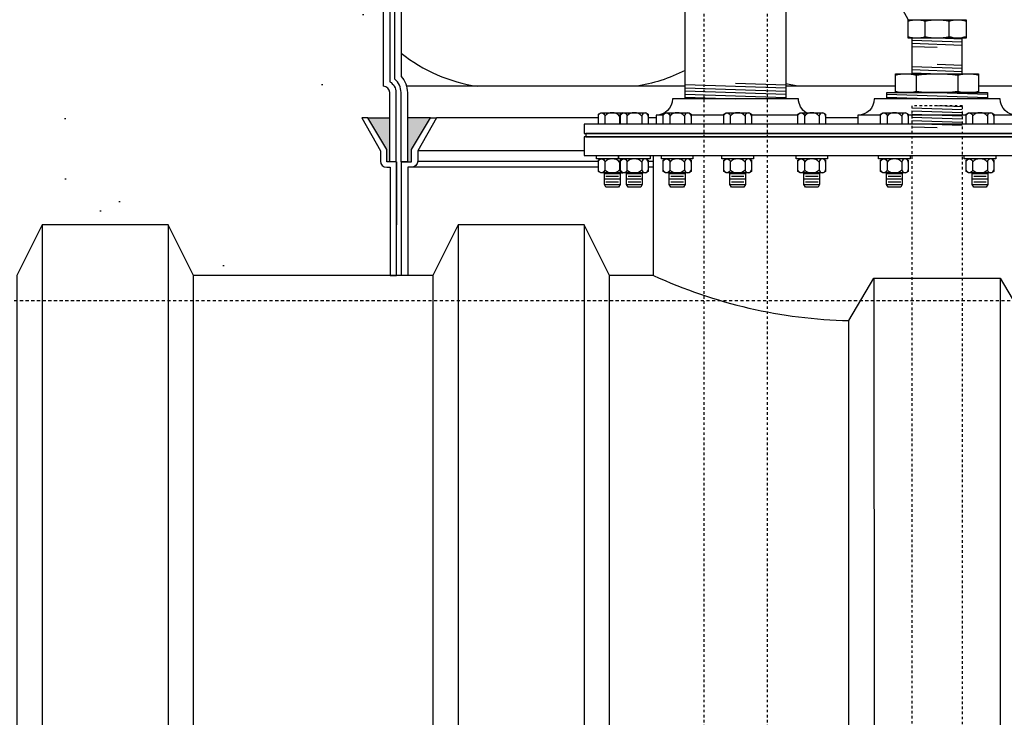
# Model space of a CAD drawing. Extents: x 1081 to 2220, y 0 to 2796.
# Tile 75 of 161: x 1739 to 1779, y 898 to 926. Entities that reach past the tile are written whole.
import ezdxf

# ---------------------------------------------------------------- set-up
doc = ezdxf.new("R2010")
doc.units = 0
doc.header["$MEASUREMENT"] = 0
doc.header["$PDSIZE"] = 1
doc.linetypes.add('HIDDEN3', pattern=[0.1875, 0.125, -0.0625])
doc.linetypes.add('HIDDEN5', pattern=[0.05, 0.025, -0.025])
doc.layers.get('DEFPOINTS').update_dxf_attribs({"linetype": 'CONTINUOUS'})
for name, color, linetype in [('DIM', 3, 'CONTINUOUS'), ('FRP-COLLAR', 1, 'CONTINUOUS'), ('FRP-SUMP', 2, 'CONTINUOUS'), ('GALV-2-PIPE', 3, 'CONTINUOUS'), ('GALV-2-VALVE', 3, 'CONTINUOUS'), ('GALV-4-PIPE', 4, 'CONTINUOUS'), ('GALV-4-PLUG', 4, 'CONTINUOUS'), ('PEAGRAVEL-HATCH', 3, 'CONTINUOUS'), ('SUB-PUMP', 4, 'CONTINUOUS'), ('TANK-BUNG-OPENING-4', 3, 'CONTINUOUS'), ('TANK-MANWAY', 5, 'CONTINUOUS'), ('TANK-MANWAY-BOLT', 7, 'CONTINUOUS'), ('TANK-UST', 5, 'CONTINUOUS'), ('TANK-UST-RIB', 7, 'CONTINUOUS')]:
    doc.layers.add(name, color=color, linetype=linetype)
doc.styles.add('SIMPLEX', font='simplex')
doc.dimstyles.new('DIM64', dxfattribs={"dimscale": 64, "dimtxt": 0.09375, "dimasz": 0.09375, "dimexe": 0.0625, "dimexo": 0.0625, "dimgap": 0.046875, "dimtad": 1, "dimdec": 4, "dimzin": 3, "dimdsep": 46, "dimlunit": 4, "dimtxsty": 'SIMPLEX', "dimcen": 0, "dimclrd": 256, "dimclre": 256, "dimclrt": 256, "dimadec": 0, "dimazin": 0, "dimtfac": 1, "dimtdec": 4, "dimtmove": 0, "dimatfit": 3, "dimfxl": 1, "dimfrac": 2, "dimtolj": 1, "dimtzin": 0, "dimarcsym": 0})

# ---------------------------------------------------------------- blocks, each defined once
blk = doc.blocks.new('*D55')
at = {"layer": 'DEFPOINTS', "color": 0, "transparency": 16777216}
for p in [(1389.622, 978.296), (1911.122, 974.015), (1911.122, 700.523)]:
    blk.add_point(p, dxfattribs=at)
at = {"layer": 'DIM', "lineweight": -2, "transparency": 16777216}
for p, q in [((1389.622, 974.296), (1389.622, 696.523)), ((1911.122, 970.015), (1911.122, 696.523)), ((1395.622, 700.523), (1905.122, 700.523))]:
    blk.add_line(p, q, dxfattribs=at)
at = {"layer": 'DIM', "transparency": 16777216}
for points in [[(1395.622, 701.523), (1395.622, 699.523), (1389.622, 700.523)], [(1905.122, 701.523), (1905.122, 699.523), (1911.122, 700.523)]]:
    blk.add_solid(points, dxfattribs=at)
at = {"layer": 'DIM', "transparency": 16777216, "insert": (1650.372, 708.095), "char_height": 6, "attachment_point": 5, "style": 'SIMPLEX'}
blk.add_mtext('\\A1;43\'-5 1/2" (F.V. TANK SLAB)', dxfattribs=at)

msp = doc.modelspace()

# ---------------------------------------------------------------- hatches: boundary and pattern name
at = {"layer": 'FRP-SUMP'}
for points in [[(1753.28835, 921.77328), (1754.15756, 921.77328), (1754.15756, 920.02328), (1754.03835, 920.02328), (1754.03835, 920.52328)], [(1754.85756, 921.77328), (1755.7718, 921.77328), (1755.0218, 920.52328), (1755.0218, 920.02328), (1754.8718, 920.02328), (1754.85756, 920.02328)]]:
    msp.add_hatch(color=256, dxfattribs=at).paths.add_polyline_path(points)
at = {"layer": 'PEAGRAVEL-HATCH'}
h = msp.add_hatch(dxfattribs=at)
h.set_pattern_fill('AR-SAND', color=256, scale=7.5, style=0)
h.set_pattern_definition([(37.5, (1546.572, 915.523), (-0.47245, 14.4512), [0, -11.4, 0, -12.75, 0, -12.1875]), (7.5, (1546.572, 915.523), (13.2733, 21.1661), [0, -6.15, 0, -10.275, 0, -3.9375]), (327.5, (1537.347, 915.523), (23.35606, 0.04244), [0, -3.75, 0, -13.5, 0, -17.625]), (317.5, (1537.347, 915.523), (22.546, 6.5826), [0, -1.875, 0, -8.85, 0, -10.125])])
h.paths.add_polyline_path([(1634.37181, 934.42991, 0.33231803), (1637.23778, 938.26579), (1637.23778, 964.56577), (1637.51558, 964.56577), (1637.51558, 968.34367), (1637.23778, 968.34367), (1637.23778, 973.7036), (1638.73815, 973.7036), (1638.73815, 972.79812), (1638.46035, 972.79812), (1638.46035, 969.02023), (1638.73815, 969.02023), (1638.73815, 934.7862, 0.41421356), (1642.73815, 930.7862), (1751.91192, 930.7862), (1751.91192, 930.38901), (1752.09754, 930.38901), (1752.09754, 930.43504), (1752.65442, 930.43504), (1752.65442, 930.38901), (1753.16506, 930.3533), (1753.16506, 929.94042), (1753.28881, 929.04323), (1753.90756, 929.04323), (1753.90756, 923.02328, -0.41421356), (1754.15756, 922.77328), (1754.15756, 921.77328), (1753.28835, 921.77328), (1753.05183, 921.77328), (1753.78836, 920.45804), (1753.78836, 920.05969, 0.41421356), (1754.03836, 919.80969), (1754.17181, 919.80969), (1754.17181, 915.52328), (1746.37181, 915.52328), (1745.37181, 917.52328), (1740.37181, 917.52328), (1739.37181, 915.52328), (1729.87181, 915.52328), (1728.87181, 917.52328), (1723.87181, 917.52328), (1722.87181, 915.52328), (1713.37181, 915.52328), (1712.37181, 917.52328), (1707.37181, 917.52328), (1706.37181, 915.52328), (1696.87181, 915.52328), (1695.87181, 917.52328), (1690.87181, 917.52328), (1689.87181, 915.52328), (1680.37181, 915.52328), (1679.37181, 917.52328), (1674.37181, 917.52328), (1673.37181, 915.52328), (1663.87181, 915.52328), (1662.87181, 917.52328), (1657.87181, 917.52328), (1656.87181, 915.52328), (1643.87181, 915.52328), (1642.87181, 917.52328), (1637.87181, 917.52328), (1636.87181, 915.52328), (1635.27101, 915.52328), (1635.27101, 915.87408, -0.41421356), (1634.62181, 916.52328), (1634.37181, 916.52328)])

# ---------------------------------------------------------------- linework, layer by layer
at = {"layer": 'FRP-COLLAR', "color": 7, "linetype": 'Continuous'}
for p, q in [((1762.43305, 921.77328), (1756.00834, 921.77328)), ((1764.72261, 921.77328), (1764.4114, 921.77328)), ((1772.72261, 921.77328), (1771.44694, 921.77328)), ((1761.87181, 920.45804), (1755.27181, 920.45804)), ((1755.27181, 920.05969), (1762.43305, 920.05969)), ((1764.4114, 920.05969), (1764.62181, 920.05969)), ((1762.43305, 919.80969), (1755.02181, 919.80969)), ((1764.62181, 919.80969), (1764.4114, 919.80969))]:
    msp.add_line(p, q, dxfattribs=at)
at = {"layer": 'FRP-COLLAR'}
for points in [[(1754.42181, 915.52328), (1754.42181, 920.02328), (1754.42181, 917.52328), (1754.42181, 920.02328), (1754.42181, 917.52328), (1754.42181, 920.02328), (1754.17181, 920.02328), (1754.03836, 920.02328), (1754.03836, 920.52328), (1753.28836, 921.77328), (1753.05183, 921.77328), (1753.78836, 920.45804), (1753.78836, 920.05969, 0.41421356), (1754.03836, 919.80969), (1754.17181, 919.80969), (1754.17181, 915.52328)], [(1754.62181, 915.52328), (1754.62181, 920.02328), (1754.87181, 920.02328), (1755.02181, 920.02328), (1755.02181, 920.52328), (1755.77181, 921.77328), (1756.00834, 921.77328), (1755.27181, 920.45804), (1755.27181, 920.05969, -0.41421356), (1755.02181, 919.80969), (1754.87181, 919.80969), (1754.87181, 915.52328)]]:
    msp.add_lwpolyline(points, format="xyb", close=True, dxfattribs=at)
at = {"layer": 'FRP-SUMP', "color": 7}
for p, q in [((1765.8718, 923.02328), (1754.82408, 923.02328)), ((1774.21469, 923.02328), (1769.8718, 923.02328)), ((1782.46285, 923.02328), (1777.51469, 923.02328))]:
    msp.add_line(p, q, dxfattribs=at)
at = {"layer": 'FRP-SUMP'}
for p, q in [((1753.28835, 921.77328), (1754.15756, 921.77328)), ((1755.7718, 921.77328), (1754.85756, 921.77328))]:
    msp.add_line(p, q, dxfattribs=at)
msp.add_lwpolyline([(1754.60756, 920.02328), (1754.60756, 922.77328, 0.22167085), (1754.35756, 923.30947), (1754.35756, 941.73477, 0.22167085), (1754.60756, 942.27096), (1754.60756, 944.02096), (1754.85756, 944.02096), (1755.00756, 944.02096), (1755.00756, 944.52096), (1755.75756, 945.77096), (1755.99409, 945.77096), (1755.25756, 944.45572), (1755.25756, 944.05737, -0.41421356), (1755.00756, 943.80737), (1754.85756, 943.80737), (1754.85756, 942.27096, -0.18776323), (1754.60756, 941.6287), (1754.60756, 923.41554, -0.18776323), (1754.85756, 922.77328), (1754.85756, 920.02328), (1754.60756, 920.02328)], format="xyb", close=True, dxfattribs=at)
msp.add_lwpolyline([(1754.15756, 941.83794), (1754.15756, 923.20629, -0.26794919), (1754.40756, 922.77328), (1754.40756, 920.02328), (1754.15756, 920.02328), (1754.15756, 922.77328, 0.41421356), (1753.90756, 923.02328), (1753.90756, 942.02096)], format="xyb", dxfattribs=at)
at = {"layer": 'FRP-SUMP', "color": 7}
for points in [[(1765.8718, 923.65196, -0.08149294), (1763.90908, 923.02328)], [(1770.40908, 923.02328, -0.02150268), (1769.8718, 923.1268, -0.02150268)]]:
    msp.add_lwpolyline(points, format="xyb", dxfattribs=at)
msp.add_arc((1758.57485, 929.31878), 6.36447, 231.438905, 261.557052, dxfattribs=at)
at = {"layer": 'GALV-2-PIPE', "color": 7}
for p, q in [((1776.86732, 924.77264), (1774.86982, 924.83992)), ((1776.86732, 924.64757), (1774.86982, 924.71485)), ((1776.86764, 924.77264), (1774.87014, 924.83992)), ((1776.86764, 924.64757), (1774.87014, 924.71485)), ((1776.86732, 924.89771), (1775.86607, 924.93143)), ((1776.86764, 924.89771), (1775.86639, 924.93143)), ((1775.86857, 924.55614), (1774.86982, 924.58978)), ((1775.86889, 924.55614), (1774.87014, 924.58978)), ((1774.86982, 923.80811), (1776.86732, 923.74083)), ((1774.86982, 923.68304), (1776.86732, 923.61576)), ((1774.86982, 923.55797), (1775.96969, 923.52092)), ((1775.87107, 923.89946), (1776.86732, 923.8659))]:
    msp.add_line(p, q, dxfattribs=at)
at = {"layer": 'GALV-2-PIPE', "color": 7, "linetype": 'Continuous'}
for p, q in [((1776.86732, 922.08973), (1774.86982, 922.15701)), ((1776.86732, 921.96466), (1774.86982, 922.03194)), ((1776.86732, 922.2148), (1775.86607, 922.24852)), ((1776.86732, 921.83958), (1774.86982, 921.90687)), ((1776.86732, 921.71451), (1774.86982, 921.7818)), ((1776.86732, 921.58944), (1774.86982, 921.65672)), ((1775.86436, 921.37308), (1774.86561, 921.40672)), ((1776.86732, 921.46437), (1774.86982, 921.53165))]:
    msp.add_line(p, q, dxfattribs=at)
at = {"layer": 'GALV-2-PIPE', "linetype": 'Continuous'}
msp.add_lwpolyline([(1774.86982, 924.93309), (1774.86982, 923.52258), (1776.86732, 923.52258), (1776.86732, 924.93309)], close=True, dxfattribs=at)
at = {"layer": 'GALV-2-PIPE', "color": 1, "linetype": 'HIDDEN5'}
msp.add_lwpolyline([(1776.86982, 798.52328), (1776.86982, 922.2506), (1774.86982, 922.2506), (1774.86982, 798.52328)], close=True, dxfattribs=at)
at = {"layer": 'GALV-2-VALVE', "color": 7, "linetype": 'Continuous'}
for p, q in [((1775.39413, 924.98932), (1775.39413, 925.6086)), ((1776.34302, 924.98932), (1776.34302, 925.6086))]:
    msp.add_line(p, q, dxfattribs=at)
at = {"layer": 'GALV-2-VALVE', "linetype": 'Continuous'}
msp.add_lwpolyline([(1774.7218, 928.53136), (1774.49998, 928.12792), (1774.49998, 926.06826), (1774.7218, 925.66483)], dxfattribs=at)
msp.add_lwpolyline([(1774.7218, 925.66483), (1777.01534, 925.66483), (1777.01534, 924.93309), (1774.7218, 924.93309)], close=True, dxfattribs=at)
at = {"layer": 'GALV-2-VALVE', "color": 7, "linetype": 'Continuous'}
for points in [[(1774.72316, 925.6086, -0.16735506), (1775.39413, 925.6086, -0.11763439), (1776.34302, 925.6086, -0.16298639), (1777.01398, 925.6086)], [(1777.01398, 924.98932, -0.16298639), (1776.34302, 924.98932, -0.11763439), (1775.39413, 924.98932, -0.16735506), (1774.72316, 924.98932)]]:
    msp.add_lwpolyline(points, format="xyb", dxfattribs=at)
at = {"layer": 'GALV-4-PIPE', "color": 7}
for p, q in [((1767.8718, 923.14863), (1769.8718, 923.08126)), ((1765.8718, 923.09093), (1769.8718, 922.95619)), ((1765.8718, 922.96586), (1769.8718, 922.83112)), ((1765.8718, 922.84078), (1769.8718, 922.70605)), ((1765.8718, 922.71571), (1769.8718, 922.58098)), ((1765.8718, 922.59064), (1767.8718, 922.52328))]:
    msp.add_line(p, q, dxfattribs=at)
at = {"layer": 'GALV-4-PIPE'}
msp.add_lwpolyline([(1769.8718, 942.2889), (1769.8718, 922.52331), (1765.8718, 922.52331), (1765.8718, 943.80628)], dxfattribs=at)
at = {"layer": 'GALV-4-PLUG', "color": 7, "linetype": 'Continuous'}
for p, q in [((1775.03969, 923.46008), (1775.03969, 922.83508)), ((1776.68969, 923.46008), (1776.68969, 922.83508))]:
    msp.add_line(p, q, dxfattribs=at)
at = {"layer": 'GALV-4-PLUG', "color": 7}
for p, q in [((1775.87181, 922.77258), (1777.87181, 922.70522)), ((1773.87181, 922.71537), (1777.87181, 922.58063)), ((1773.87181, 922.59078), (1775.87601, 922.52328))]:
    msp.add_line(p, q, dxfattribs=at)
at = {"layer": 'GALV-4-PLUG', "color": 4, "linetype": 'Continuous'}
for points in [[(1777.51469, 922.77258), (1774.21469, 922.77258), (1774.21469, 923.52258), (1777.51469, 923.52258)], [(1773.87181, 922.52328), (1773.87181, 922.77258), (1777.87181, 922.77258), (1777.87181, 922.52328)]]:
    msp.add_lwpolyline(points, close=True, dxfattribs=at)
at = {"layer": 'GALV-4-PLUG', "color": 7, "linetype": 'Continuous'}
for points in [[(1774.21469, 923.46008, -0.15151515), (1775.03969, 923.46008, -0.07575758), (1776.68969, 923.46008, -0.15151515), (1777.51469, 923.46008)], [(1774.21469, 922.83508, 0.15151515), (1775.03969, 922.83508, 0.07575758), (1776.68969, 922.83508, 0.15151515), (1777.51469, 922.83508)]]:
    msp.add_lwpolyline(points, format="xyb", dxfattribs=at)
at = {"layer": 'SUB-PUMP', "color": 1, "linetype": 'HIDDEN5'}
for p, q in [((1766.6218, 945.89552), (1766.6218, 824.52328)), ((1769.1218, 945.89552), (1769.1218, 824.52328))]:
    msp.add_line(p, q, dxfattribs=at)
at = {"layer": 'TANK-BUNG-OPENING-4', "linetype": 'Continuous'}
for p, q in [((1765.00822, 921.87408), (1764.7226, 921.87408)), ((1765.00824, 921.87408), (1764.72261, 921.87408)), ((1767.40793, 921.87408), (1766.10824, 921.87408)), ((1770.34694, 921.87408), (1768.50793, 921.87408)), ((1773.62499, 921.87408), (1772.72261, 921.87408)), ((1777.01867, 921.87408), (1774.72499, 921.87408)), ((1779.02101, 921.87408), (1778.11867, 921.87408))]:
    msp.add_line(p, q, dxfattribs=at)
for points in [[(1770.67611, 921.97328, -0.25818944), (1770.37181, 922.52328), (1765.37181, 922.52328, -0.41421356), (1764.72261, 921.87408), (1764.72261, 921.52328)], [(1779.02101, 921.52328), (1779.02101, 921.87408, -0.41421356), (1778.37181, 922.52328), (1773.37181, 922.52328, -0.41421356), (1772.72261, 921.87408), (1772.72261, 921.52328)]]:
    msp.add_lwpolyline(points, format="xyb", dxfattribs=at)
at = {"layer": 'TANK-MANWAY', "linetype": 'Continuous'}
for points in [[(1789.87181, 921.14828), (1789.87181, 921.52328), (1761.87181, 921.52328), (1761.87181, 921.14828)], [(1789.87181, 920.27328), (1789.87181, 921.02328), (1761.87181, 921.02328), (1761.87181, 920.27328)], [(1789.80931, 921.02328), (1789.80931, 921.14828), (1761.93431, 921.14828), (1761.93431, 921.02328)]]:
    msp.add_lwpolyline(points, close=True, dxfattribs=at)
msp.add_lwpolyline([(1764.62181, 915.52328), (1764.62181, 920.27328)], dxfattribs=at)
at = {"layer": 'TANK-MANWAY-BOLT', "linetype": 'Continuous'}
for p, q in [((1762.67055, 919.56454), (1763.29555, 919.56454)), ((1762.67055, 919.34804), (1763.29555, 919.34804)), ((1762.73305, 919.45629), (1763.23305, 919.45629)), ((1762.73305, 919.23978), (1763.23305, 919.23978)), ((1763.5489, 919.56454), (1764.1739, 919.56454)), ((1763.5489, 919.34804), (1764.1739, 919.34804)), ((1763.6114, 919.45629), (1764.1114, 919.45629)), ((1763.6114, 919.23978), (1764.1114, 919.23978)), ((1765.24574, 919.56454), (1765.87074, 919.56454)), ((1765.24574, 919.34804), (1765.87074, 919.34804)), ((1765.30824, 919.45629), (1765.80824, 919.45629)), ((1765.30824, 919.23978), (1765.80824, 919.23978)), ((1767.64543, 919.56454), (1768.27043, 919.56454)), ((1767.64543, 919.34804), (1768.27043, 919.34804)), ((1767.70793, 919.45629), (1768.20793, 919.45629)), ((1767.70793, 919.23978), (1768.20793, 919.23978)), ((1770.58444, 919.56454), (1771.20944, 919.56454)), ((1770.58444, 919.34804), (1771.20944, 919.34804)), ((1770.64694, 919.45629), (1771.14694, 919.45629)), ((1770.64694, 919.23978), (1771.14694, 919.23978)), ((1773.86249, 919.56454), (1774.48749, 919.56454)), ((1773.86249, 919.34804), (1774.48749, 919.34804)), ((1773.92499, 919.45629), (1774.42499, 919.45629)), ((1773.92499, 919.23978), (1774.42499, 919.23978)), ((1777.25617, 919.56454), (1777.88117, 919.56454)), ((1777.25617, 919.34804), (1777.88117, 919.34804)), ((1777.31867, 919.45629), (1777.81867, 919.45629)), ((1777.31867, 919.23978), (1777.81867, 919.23978)), ((1762.67055, 919.13153), (1763.29555, 919.13153)), ((1763.5489, 919.13153), (1764.1739, 919.13153)), ((1765.24574, 919.13153), (1765.87074, 919.13153)), ((1767.64543, 919.13153), (1768.27043, 919.13153)), ((1770.58444, 919.13153), (1771.20944, 919.13153)), ((1773.86249, 919.13153), (1774.48749, 919.13153)), ((1777.25617, 919.13153), (1777.88117, 919.13153))]:
    msp.add_line(p, q, dxfattribs=at)
for points in [[(1763.3114, 921.52328), (1762.43305, 921.52328), (1762.43305, 921.91912), (1762.52684, 921.97328), (1763.43925, 921.97328)], [(1763.43925, 919.58828), (1762.52684, 919.58828), (1762.43305, 919.64243), (1762.43305, 920.09412), (1762.52684, 920.14828)], [(1764.3176, 920.14828), (1764.4114, 920.09412), (1764.4114, 919.64243), (1764.3176, 919.58828), (1763.40519, 919.58828), (1763.3114, 919.64243), (1763.3114, 920.09412), (1763.40519, 920.14828)], [(1766.01444, 920.14828), (1766.10824, 920.09412), (1766.10824, 919.64243), (1766.01444, 919.58828), (1765.10203, 919.58828), (1765.00824, 919.64243), (1765.00824, 920.09412), (1765.10203, 920.14828)], [(1768.41414, 920.14828), (1768.50793, 920.09412), (1768.50793, 919.64243), (1768.41414, 919.58828), (1767.50172, 919.58828), (1767.40793, 919.64243), (1767.40793, 920.09412), (1767.50172, 920.14828)], [(1771.35315, 920.14828), (1771.44694, 920.09412), (1771.44694, 919.64243), (1771.35315, 919.58828), (1770.44074, 919.58828), (1770.34694, 919.64243), (1770.34694, 920.09412), (1770.44074, 920.14828)], [(1774.63119, 920.14828), (1774.72499, 920.09412), (1774.72499, 919.64243), (1774.63119, 919.58828), (1773.71878, 919.58828), (1773.62499, 919.64243), (1773.62499, 920.09412), (1773.71878, 920.14828)], [(1778.02488, 920.14828), (1778.11867, 920.09412), (1778.11867, 919.64243), (1778.02488, 919.58828), (1777.11246, 919.58828), (1777.01867, 919.64243), (1777.01867, 920.09412), (1777.11246, 920.14828)], [(1763.29555, 919.58828), (1763.29555, 919.13153), (1763.23305, 919.02328), (1762.73305, 919.02328), (1762.67055, 919.13153), (1762.67055, 919.58828)], [(1764.1739, 919.58828), (1764.1739, 919.13153), (1764.1114, 919.02328), (1763.6114, 919.02328), (1763.5489, 919.13153), (1763.5489, 919.58828)], [(1765.87074, 919.58828), (1765.87074, 919.13153), (1765.80824, 919.02328), (1765.30824, 919.02328), (1765.24574, 919.13153), (1765.24574, 919.58828)], [(1768.27043, 919.58828), (1768.27043, 919.13153), (1768.20793, 919.02328), (1767.70793, 919.02328), (1767.64543, 919.13153), (1767.64543, 919.58828)], [(1771.20944, 919.58828), (1771.20944, 919.13153), (1771.14694, 919.02328), (1770.64694, 919.02328), (1770.58444, 919.13153), (1770.58444, 919.58828)], [(1774.48749, 919.58828), (1774.48749, 919.13153), (1774.42499, 919.02328), (1773.92499, 919.02328), (1773.86249, 919.13153), (1773.86249, 919.58828)], [(1777.88117, 919.58828), (1777.88117, 919.13153), (1777.81867, 919.02328), (1777.31867, 919.02328), (1777.25617, 919.13153), (1777.25617, 919.58828)]]:
    msp.add_lwpolyline(points, dxfattribs=at)
for points in [[(1762.43305, 921.84515, -1), (1762.6893, 921.84515), (1762.6893, 921.52328)], [(1763.40519, 921.97328, 0.41482767), (1763.2768, 921.84515), (1763.2768, 921.52328)], [(1763.3114, 921.84515, -1), (1763.56765, 921.84515), (1763.56765, 921.52328)], [(1764.4114, 921.84515, 1), (1764.15515, 921.84515), (1764.15515, 921.52328)], [(1765.00824, 921.84515, -1), (1765.26449, 921.84515), (1765.26449, 921.52328)], [(1766.10824, 921.84515, 1), (1765.85199, 921.84515), (1765.85199, 921.52328)], [(1767.40793, 921.84515, -1), (1767.66418, 921.84515), (1767.66418, 921.52328)], [(1768.50793, 921.84515, 1), (1768.25168, 921.84515), (1768.25168, 921.52328)], [(1770.34694, 921.84515, -1), (1770.60319, 921.84515), (1770.60319, 921.52328)], [(1771.44694, 921.84515, 1), (1771.19069, 921.84515), (1771.19069, 921.52328)], [(1773.62499, 921.84515, -1), (1773.88124, 921.84515), (1773.88124, 921.52328)], [(1774.72499, 921.84515, 1), (1774.46874, 921.84515), (1774.46874, 921.52328)], [(1777.01867, 921.84515, -1), (1777.27492, 921.84515), (1777.27492, 921.52328)], [(1778.11867, 921.84515, 1), (1777.86242, 921.84515), (1777.86242, 921.52328)], [(1762.43305, 920.02015, -1), (1762.6893, 920.02015), (1762.6893, 919.7164, -1), (1762.43305, 919.7164)], [(1763.40519, 920.14828, 0.41482858), (1763.2768, 920.02015), (1763.2768, 919.7164, 0.41482819), (1763.40519, 919.58828, 0.41482819)], [(1763.3114, 920.02015, -1), (1763.56765, 920.02015), (1763.56765, 919.7164, -1), (1763.3114, 919.7164)], [(1764.4114, 920.02015, 1), (1764.15515, 920.02015), (1764.15515, 919.7164, 1), (1764.4114, 919.7164)], [(1765.00824, 920.02015, -1), (1765.26449, 920.02015), (1765.26449, 919.7164, -1), (1765.00824, 919.7164)], [(1766.10824, 920.02015, 1), (1765.85199, 920.02015), (1765.85199, 919.7164, 1), (1766.10824, 919.7164)], [(1767.40793, 920.02015, -1), (1767.66418, 920.02015), (1767.66418, 919.7164, -1), (1767.40793, 919.7164)], [(1768.50793, 920.02015, 1), (1768.25168, 920.02015), (1768.25168, 919.7164, 1), (1768.50793, 919.7164)], [(1770.34694, 920.02015, -1), (1770.60319, 920.02015), (1770.60319, 919.7164, -1), (1770.34694, 919.7164)], [(1771.44694, 920.02015, 1), (1771.19069, 920.02015), (1771.19069, 919.7164, 1), (1771.44694, 919.7164)], [(1773.62499, 920.02015, -1), (1773.88124, 920.02015), (1773.88124, 919.7164, -1), (1773.62499, 919.7164)], [(1774.72499, 920.02015, 1), (1774.46874, 920.02015), (1774.46874, 919.7164, 1), (1774.72499, 919.7164)], [(1777.01867, 920.02015, -1), (1777.27492, 920.02015), (1777.27492, 919.7164, -1), (1777.01867, 919.7164)], [(1778.11867, 920.02015, 1), (1777.86242, 920.02015), (1777.86242, 919.7164, 1), (1778.11867, 919.7164)]]:
    msp.add_lwpolyline(points, format="xyb", dxfattribs=at)
for points in [[(1764.4114, 921.91912), (1764.4114, 921.52328), (1763.3114, 921.52328), (1763.3114, 921.91912), (1763.40519, 921.97328), (1764.3176, 921.97328)], [(1766.10824, 921.91912), (1766.10824, 921.52328), (1765.00824, 921.52328), (1765.00824, 921.91912), (1765.10203, 921.97328), (1766.01444, 921.97328)], [(1768.50793, 921.91912), (1768.50793, 921.52328), (1767.40793, 921.52328), (1767.40793, 921.91912), (1767.50172, 921.97328), (1768.41414, 921.97328)], [(1771.44694, 921.91912), (1771.44694, 921.52328), (1770.34694, 921.52328), (1770.34694, 921.91912), (1770.44074, 921.97328), (1771.35315, 921.97328)], [(1774.72499, 921.91912), (1774.72499, 921.52328), (1773.62499, 921.52328), (1773.62499, 921.91912), (1773.71878, 921.97328), (1774.63119, 921.97328)], [(1778.11867, 921.91912), (1778.11867, 921.52328), (1777.01867, 921.52328), (1777.01867, 921.91912), (1777.11246, 921.97328), (1778.02488, 921.97328)], [(1763.2364, 920.27328), (1763.2364, 920.14828), (1762.35805, 920.14828), (1762.35805, 920.27328)], [(1764.4864, 920.27328), (1764.4864, 920.14828), (1763.2364, 920.14828), (1763.2364, 920.27328)], [(1766.18324, 920.27328), (1766.18324, 920.14828), (1764.93324, 920.14828), (1764.93324, 920.27328)], [(1768.58293, 920.27328), (1768.58293, 920.14828), (1767.33293, 920.14828), (1767.33293, 920.27328)], [(1771.52194, 920.27328), (1771.52194, 920.14828), (1770.27194, 920.14828), (1770.27194, 920.27328)], [(1774.79999, 920.27328), (1774.79999, 920.14828), (1773.54999, 920.14828), (1773.54999, 920.27328)], [(1778.19367, 920.27328), (1778.19367, 920.14828), (1776.94367, 920.14828), (1776.94367, 920.27328)]]:
    msp.add_lwpolyline(points, close=True, dxfattribs=at)
for centre, start, end in [((1762.98305, 921.57248), 42.86912, 137.130877), ((1763.8614, 921.57248), 42.86912, 137.130877), ((1765.55824, 921.57248), 42.86912, 137.130877), ((1767.95793, 921.57248), 42.86912, 137.130877), ((1770.89694, 921.57248), 42.86912, 137.130877), ((1774.17499, 921.57248), 42.86912, 137.130877), ((1777.56867, 921.57248), 42.86912, 137.130877), ((1762.98305, 919.74748), 42.86912, 137.130877), ((1763.8614, 919.74748), 42.86912, 137.130877), ((1765.55824, 919.74748), 42.86912, 137.130877), ((1767.95793, 919.74748), 42.86912, 137.130877), ((1770.89694, 919.74748), 42.86912, 137.130877), ((1774.17499, 919.74748), 42.86912, 137.130877), ((1777.56867, 919.74748), 42.86912, 137.130877), ((1762.98305, 919.98908), 222.86912, 317.13088), ((1763.8614, 919.98908), 222.86912, 317.13088), ((1765.55824, 919.98908), 222.86912, 317.13088), ((1767.95793, 919.98908), 222.86912, 317.13088), ((1770.89694, 919.98908), 222.86912, 317.13088), ((1774.17499, 919.98908), 222.86912, 317.13088), ((1777.56867, 919.98908), 222.86912, 317.13088)]:
    msp.add_arc(centre, 0.4008, start, end, dxfattribs=at)
at = {"layer": 'TANK-UST'}
for p, q in [((1755.87181, 915.52328), (1746.37181, 915.52328)), ((1764.62181, 915.52328), (1762.87181, 915.52328))]:
    msp.add_line(p, q, dxfattribs=at)
at = {"layer": 'TANK-UST', "color": 5, "linetype": 'Continuous'}
msp.add_lwpolyline([(1764.62181, 915.52328, 0.10278007), (1772.37181, 913.731)], format="xyb", dxfattribs=at)
at = {"layer": 'TANK-UST', "color": 2, "linetype": 'HIDDEN3'}
msp.add_lwpolyline([(1627.58137, 794.52328), (1603.3743, 794.52328), (1601.8743, 795.52328), (1579.8743, 795.52328), (1578.3743, 794.52328), (1488.37181, 794.52328), (1483.85926, 794.52328, -0.9539575), (1483.85926, 914.52328), (1488.37181, 914.52328), (1587.39117, 914.52328), (1812.39117, 914.52328), (1816.88436, 914.52328, -0.9539575), (1816.88436, 794.52328), (1812.39117, 794.52328), (1788.37181, 794.52328), (1786.87181, 795.52328), (1764.87181, 795.52328), (1763.37181, 794.52328), (1636.58137, 794.52328), (1635.08137, 795.52328), (1629.08137, 795.52328)], format="xyb", close=True, dxfattribs=at)
at = {"layer": 'TANK-UST-RIB', "color": 7}
for p, q in [((1740.37181, 917.52328), (1740.37181, 791.52328)), ((1745.37181, 917.52328), (1745.37181, 791.52328)), ((1756.87181, 917.52328), (1756.87181, 791.52328)), ((1761.87181, 917.52328), (1761.87181, 791.52328))]:
    msp.add_line(p, q, dxfattribs=at)
at = {"layer": 'TANK-UST-RIB'}
for p, q in [((1773.36469, 915.41866), (1773.37181, 791.52328)), ((1778.36469, 915.41866), (1778.37181, 791.52328))]:
    msp.add_line(p, q, dxfattribs=at)
at = {"layer": 'TANK-UST-RIB', "color": 5}
for points in [[(1740.37181, 791.52328), (1745.37181, 791.52328), (1746.37181, 793.52328), (1746.37181, 915.52328), (1745.37181, 917.52328), (1740.37181, 917.52328), (1739.37181, 915.52328), (1739.37181, 793.52328)], [(1756.87181, 791.52328), (1761.87181, 791.52328), (1762.87181, 793.52328), (1762.87181, 915.52328), (1761.87181, 917.52328), (1756.87181, 917.52328), (1755.87181, 915.52328), (1755.87181, 793.52328)], [(1778.37181, 791.52328), (1773.37181, 791.52328), (1772.37181, 793.52328), (1772.36469, 913.73116), (1773.36469, 915.41866), (1778.36469, 915.41866), (1779.36469, 913.73116), (1779.37181, 793.52328)]]:
    msp.add_lwpolyline(points, close=True, dxfattribs=at)

# ---------------------------------------------------------------- dimensions: what is measured, and where the dimension line sits
at = {"layer": 'DIM'}
dim = msp.add_linear_dim(base=(1911.12181, 700.52328), p1=(1389.62181, 978.29596), p2=(1911.12181, 974.01471), angle=0, text='<> (F.V. TANK SLAB)', dimstyle='DIM64', dxfattribs=at)
dim.commit()
dim.dimension.update_dxf_attribs({"geometry": '*D55', "text_midpoint": (1650.37181, 708.09471)})

doc.saveas('drawing.dxf')
